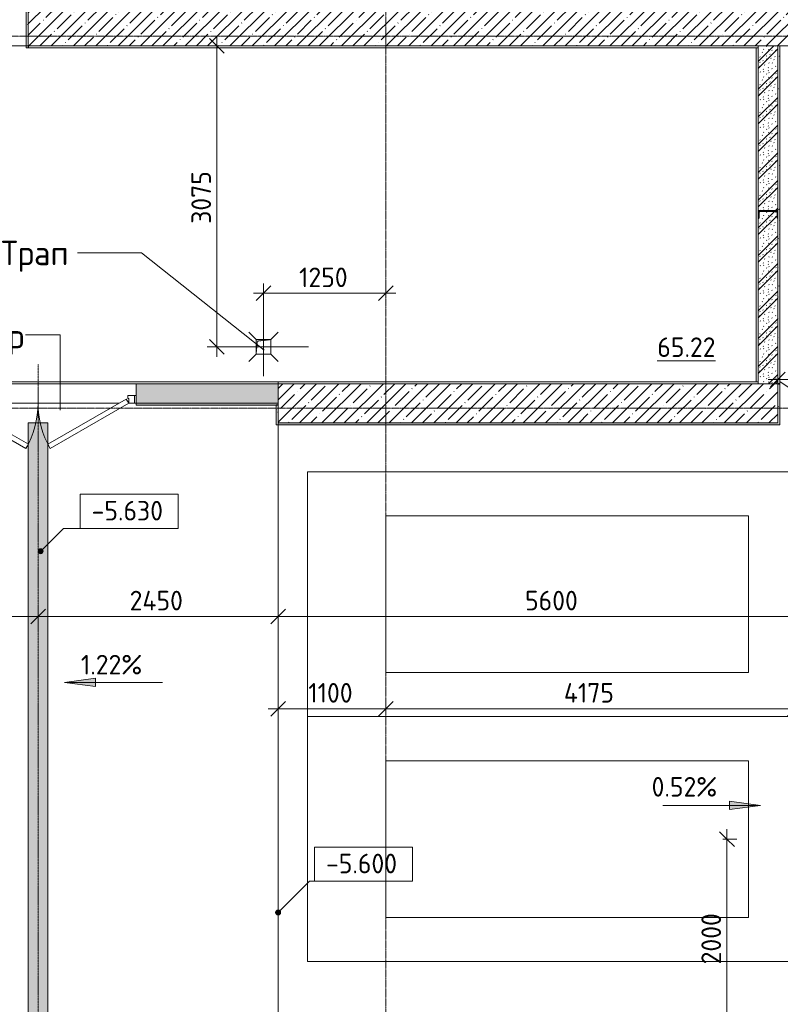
# Model space of a CAD drawing. Header units: millimetres. Extents: x -4558 to 63605, y -10605 to 130388.
# Tile 43 of 66: x 12763 to 20525, y 70812 to 80867. Entities that reach past the tile are written whole.
import ezdxf

# ---------------------------------------------------------------- set-up
doc = ezdxf.new("R2010")
doc.units = ezdxf.units.MM
for name, pattern in [('3_ Штрих_ 1 х 1 мм', [2, 1, -1]), ('4_ Штрихпунктир_ 10 х 2 мм', [14, 10, -2, 0, -2]), ('4_ Штрихпунктир_ 5 х 2 мм', [9, 5, -2, 0, -2])]:
    doc.linetypes.add(name, pattern=pattern)
for name, color, linetype, lineweight in [('A-ANNO-DIMS', 7, 'Continuous', 5), ('A-ANNO-DIMS-100', 7, 'Continuous', 5), ('A-AREA-IDEN', 7, 'Continuous', 5), ('A-DETL', 7, 'Continuous', 25), ('A-DETL-GENF', 7, 'Continuous', 13), ('A-DOOR', 7, 'Continuous', 13), ('A-DOOR-FRAM', 7, 'Continuous', 13), ('A-DOOR-IDEN', 7, 'Continuous', 5), ('A-DOOR-OPNG', 7, 'Continuous', 13), ('A-FLOR', 7, 'Continuous', 13), ('A-WALL', 7, 'Continuous', 13), ('A-WALL-PATT', 7, 'Continuous', 13), ('C-PRKG', 7, 'Continuous', 13), ('G-ANNO-DIMS', 7, 'Continuous', 5), ('G-ANNO-TEXT', 7, 'Continuous', 5), ('I-WALL', 7, 'Continuous', 13), ('M-EQPM', 7, 'Continuous', 13), ('P-SANR-FIXT', 7, 'Continuous', 13), ('S-COLS', 7, 'Continuous', 25), ('S-GRID', 7, 'Continuous', 5)]:
    doc.layers.add(name, color=color, linetype=linetype, lineweight=lineweight)
doc.styles.add('GOST Common_2', font='GOST_Common.ttf', dxfattribs={"height": 200})
doc.styles.add('GOST Common_3', font='GOST_Common.ttf', dxfattribs={"height": 250})
doc.dimstyles.new('2_мм', dxfattribs={"dimscale": 304.8, "dimtxt": 201.142999, "dimasz": 0.492126, "dimexe": 0.328084, "dimexo": 0.492126, "dimgap": 0, "dimtad": 1, "dimdec": 0, "dimdsep": 46, "dimtxsty": 'GOST Common_2', "dimblk1": 'OBLIQUE', "dimblk2": 'OBLIQUE', "dimsah": 1, "dimcen": 0.09, "dimdle": 0.328084, "dimadec": 5, "dimazin": 2, "dimtfac": 1, "dimtdec": 4, "dimtix": 1, "dimtmove": 0, "dimatfit": 3, "dimfxl": 1, "dimtvp": 1, "dimtolj": 1, "dimtzin": 0, "dimarcsym": 2})
pattern_1 = [(0, (0, 0), (203.2, 50.8), [3.353, -149.047, 3.353, -149.047, -812.8]), (0, (0, 0), (203.2, 50.8), [-304.8, 3.353, -301.447, 3.353, -149.047, -355.6]), (0, (0, 0), (203.2, 50.8), [-762, 3.353, -98.247, 3.353, -250.647]), (120, (76.2, 25.4), (-145.59409, 150.576362), [3.353, -149.047, 3.353, -149.047, -812.8]), (120, (76.2, 25.4), (-145.59409, 150.576362), [-304.8, 3.353, -301.447, 3.353, -149.047, -355.6]), (120, (76.2, 25.4), (-145.59409, 150.576362), [-762, 3.353, -98.247, 3.353, -250.647]), (240, (101.6, 127), (-57.60591, -201.376362), [3.353, -149.047, 3.353, -149.047, -812.8]), (240, (101.6, 127), (-57.60591, -201.376362), [-304.8, 3.353, -301.447, 3.353, -149.047, -355.6]), (240, (101.6, 127), (-57.60591, -201.376362), [-762, 3.353, -98.247, 3.353, -250.647])]
pattern_2 = [(45, (0, 0), (-114.04925, 114.04925), []), (45, (114.05, 0), (-114.04925, 114.04925), [201.612, -40.322, 3.353, -36.97])]
pattern_3 = [(135, (150.28, 188.64), (-282.8427, 3e-14), [5, -395]), (135, (174.9, 237.36), (-282.8427, 3e-14), [5, -395]), (135, (211.96, 236.53), (-282.8427, 3e-14), [5, -395]), (135, (114.96, 223.96), (-282.8427, 3e-14), [5, -395]), (135, (77.54, 223.96), (-282.8427, 3e-14), [5, -395]), (135, (57.44, 184.52), (-282.8427, 3e-14), [5, -395]), (135, (66.21, 142.9), (-282.8427, 3e-14), [5, -395]), (135, (107.33, 161), (-282.8427, 3e-14), [5, -395]), (135, (99.08, 130.94), (-282.8427, 3e-14), [5, -395]), (135, (22.6, 136.46), (-282.8427, 3e-14), [5, -395]), (135, (21.16, 168.08), (-282.8427, 3e-14), [5, -395]), (135, (46.13, 96.12), (-282.8427, 3e-14), [5, -395]), (135, (3.54, 74.6), (-282.8427, 3e-14), [5, -395]), (135, (40.3, 47.56), (-282.8427, 3e-14), [5, -395]), (135, (39.77, 18.47), (-282.8427, 3e-14), [5, -395]), (135, (76.94, 37.28), (-282.8427, 3e-14), [5, -395]), (135, (114.18, 62.4), (-282.8427, 3e-14), [5, -395]), (135, (139.87, 90.2), (-282.8427, 3e-14), [5, -395]), (135, (141.44, 15.82), (-282.8427, 3e-14), [5, -395]), (135, (188.69, 26.73), (-282.8427, 3e-14), [5, -395]), (135, (176.14, 51.36), (-282.8427, 3e-14), [5, -395]), (135, (177.03, 0), (-282.8427, 3e-14), [5, -395]), (135, (276.61, 8.22), (-282.8427, 3e-14), [5, -395]), (135, (271.19, 31.72), (-282.8427, 3e-14), [5, -395]), (135, (268.29, 119.65), (-282.8427, 3e-14), [5, -395]), (135, (237.92, 101.95), (-282.8427, 3e-14), [5, -395]), (135, (237.92, 158.27), (-282.8427, 3e-14), [5, -395]), (135, (260.4, 204.35), (-282.8427, 3e-14), [5, -395]), (135, (275.54, 235.4), (-282.8427, 3e-14), [5, -395]), (135, (117.62, 268.96), (-282.8427, 3e-14), [5, -395]), (135, (203.62, 273.83), (-282.8427, 3e-14), [5, -395]), (135, (47.24, 279.3), (-282.8427, 3e-14), [5, -395]), (135, (23.2, 266.16), (-282.8427, 3e-14), [5, -395]), (135, (42.78, 232.52), (-282.8427, 3e-14), [5, -395]), (135, (177.76, 90.57), (-282.8427, 3e-14), [5, -395]), (135, (181.12, 121.8), (-282.8427, 3e-14), [5, -395]), (135, (206.73, 172.06), (-282.8427, 3e-14), [5, -395]), (135, (143.14, 136.62), (-282.8427, 3e-14), [5, -395]), (135, (211.51, 131.86), (-282.8427, 3e-14), [5, -395]), (135, (81.47, 95.1), (-282.8427, 3e-14), [5, -395]), (135, (235.13, 60.46), (-282.8427, 3e-14), [5, -395]), (135, (242.24, 4.89), (-282.8427, 3e-14), [5, -395]), (45, (0, 106.07), (-282.8427, 0), []), (45, (106.07, 0), (-282.8427, 0), []), (45, (176.78, 0), (-282.8427, 0), []), (45, (0, 176.78), (-282.8427, 0), [])]

# ---------------------------------------------------------------- blocks, each defined once
blk = doc.blocks.new('Наметкина 10_РД_АР_П_Отделка_R21_rvt-1--01_Подвал_МП_часть А')
at = {"layer": 'A-WALL-PATT', "lineweight": 5}
h = blk.add_hatch(dxfattribs=at)
h.set_pattern_fill('FP_6', color=256, style=0, pattern_type=2)
h.set_pattern_definition(pattern_1)
h.paths.add_polyline_path([(12850, 80580), (12850, 81020), (12830, 81020), (12830, 80580)])
h = blk.add_hatch(dxfattribs=at)
h.set_pattern_fill('FP_6', color=256, style=0, pattern_type=2)
h.set_pattern_definition(pattern_1)
h.paths.add_polyline_path([(20500, 77150), (20520, 77150), (20520, 80600), (20500, 80600), (20500, 78840)])
h = blk.add_hatch(dxfattribs=at)
h.set_pattern_fill('FP_6', color=256, style=0, pattern_type=2)
h.set_pattern_definition(pattern_1)
h.paths.add_polyline_path([(20520, 76750), (20520, 77150), (20500, 77150), (20500, 76750)])
h = blk.add_hatch(dxfattribs=at)
h.set_pattern_fill('FP_6', color=256, style=0, pattern_type=2)
h.set_pattern_definition(pattern_1)
h.paths.add_polyline_path([(15400, 76930), (15400, 76950), (13950, 76950), (13950, 76930), (15380, 76930)])
h.paths.add_polyline_path([(11950, 76930), (11950, 76950), (10520, 76950), (10520, 76930)])
h = blk.add_hatch(dxfattribs=at)
h.set_pattern_fill('FP_6', color=256, style=0, pattern_type=2)
h.set_pattern_definition(pattern_1)
h.paths.add_polyline_path([(15400, 76730), (15400, 76930), (15380, 76930), (15380, 76730)])
h = blk.add_hatch(dxfattribs=at)
h.set_pattern_fill('FP_6', color=256, style=0, pattern_type=2)
h.set_pattern_definition(pattern_1)
h.paths.add_polyline_path([(20520, 76730), (20520, 76750), (15400, 76750), (15400, 76730), (17189, 76730)])
at = {"layer": 'A-WALL'}
for p, q in [((12830, 81020), (12830, 80580)), ((12850, 80600), (12850, 81020)), ((12830, 80580), (12850, 80580)), ((20300, 80600), (12850, 80600)), ((12850, 80580), (20300, 80580)), ((20300, 80580), (20280, 80580)), ((20280, 80580), (20280, 77170)), ((20300, 80580), (20300, 80600)), ((20300, 77170), (20300, 80580)), ((20500, 80600), (20500, 78916)), ((20520, 80600), (20500, 80600)), ((20520, 77150), (20520, 80600)), ((20500, 78840), (20500, 77150)), ((15400, 77170), (10500, 77170)), ((10500, 77150), (15400, 77150)), ((15400, 77150), (15400, 77170)), ((20300, 77170), (15400, 77170)), ((15400, 77170), (15400, 77150)), ((15400, 77150), (20300, 77150)), ((20280, 77170), (20300, 77170)), ((20300, 77150), (20300, 77170)), ((20500, 77150), (20500, 76750)), ((20520, 76750), (20520, 77150)), ((15400, 76950), (13950, 76950)), ((13950, 76950), (13950, 76930)), ((13950, 76930), (15380, 76930)), ((15380, 76930), (15380, 76730)), ((15400, 76930), (15400, 76950)), ((15400, 76730), (15400, 76930)), ((15380, 76730), (15400, 76730)), ((20500, 76750), (15400, 76750)), ((15400, 76750), (15400, 76730)), ((15400, 76730), (20520, 76730)), ((20520, 76730), (20520, 76750))]:
    blk.add_line(p, q, dxfattribs=at)
at = {"layer": 'A-WALL', "lineweight": 25}
for p, q in [((12850, 80600), (12850, 80580)), ((20500, 77150), (20520, 77150)), ((20520, 77150), (20500, 77150)), ((15400, 76930), (15380, 76930))]:
    blk.add_line(p, q, dxfattribs=at)
blk = doc.blocks.new('КР-Проем - Настраиваемый-2813970--01_Подвал_МП_часть А')
at = {"layer": 'A-DOOR-OPNG'}
for p, q in [((-750, 200), (750, 200)), ((-750, -200), (750, -200))]:
    blk.add_line(p, q, dxfattribs=at)
blk = doc.blocks.new('АР_Дверь двупольная - 2000х2100h_925_925__техн_-5841400--01_Подвал_МП_часть А')
at = {"layer": 'A-DOOR'}
for p, q in [((-925, 100), (-124, 563)), ((-99, 519), (-900, 57)), ((-124, 563), (-99, 519)), ((124, 563), (99, 519)), ((99, 519), (900, 57)), ((925, 100), (124, 563)), ((-900, 57), (-925, 100)), ((900, 57), (925, 100))]:
    blk.add_line(p, q, dxfattribs=at)
at = {"layer": 'A-DOOR', "lineweight": 5}
for centre, start, end in [((-925, 100), 0, 30), ((925, 100), 150, 180)]:
    blk.add_arc(centre, 925, start, end, dxfattribs=at)
at = {"layer": 'A-DOOR-FRAM'}
for p, q in [((-985, 100), (-1000, 100)), ((-985, 20), (-1000, 20)), ((-985, 100), (-925, 100)), ((-985, 20), (-985, 100)), ((-915, 20), (-985, 20)), ((-925, 100), (-925, 50)), ((-925, 50), (-915, 50)), ((-915, 50), (-915, 20)), ((925, 50), (915, 50)), ((915, 50), (915, 20)), ((915, 20), (985, 20)), ((985, 100), (925, 100)), ((925, 100), (925, 50)), ((985, 20), (985, 100)), ((985, 100), (1000, 100)), ((985, 20), (1000, 20))]:
    blk.add_line(p, q, dxfattribs=at)
blk = doc.blocks.new('АР_Машиноместо - 4900x2400_М__5300х2500_-V8--01_Подвал_МП_часть А')
at = {"layer": 'C-PRKG'}
for p, q in [((2500, 0), (0, 0)), ((0, 0), (0, -5300)), ((2500, 0), (2500, -5300)), ((450, -800), (450, -4500)), ((450, -800), (2050, -800)), ((2050, -800), (2050, -4500)), ((450, -4500), (2050, -4500)), ((2500, -5300), (0, -5300))]:
    blk.add_line(p, q, dxfattribs=at)
blk = doc.blocks.new('АР_Машиноместо - 4900x2400_М__5300х2500_-3113489--01_Подвал_МП_часть А')
at = {"layer": 'C-PRKG'}
for p, q in [((2500, 5300), (0, 5300)), ((0, 0), (0, 5300)), ((2500, 0), (2500, 5300)), ((450, 4500), (2050, 4500)), ((450, 800), (450, 4500)), ((2050, 800), (2050, 4500)), ((450, 800), (2050, 800)), ((2500, 0), (0, 0))]:
    blk.add_line(p, q, dxfattribs=at)
blk = doc.blocks.new('АР_Лоток - 200х100h_ЛВ1-7189402--01_Подвал_МП_часть А')
at = {"layer": 'M-EQPM', "true_color": 0xdddddd}
blk.add_hatch(color=254, dxfattribs=at).paths.add_polyline_path([(15550, 100), (200, 99), (200, -100), (15550, -100)])
blk = doc.blocks.new('АР_Канал вертикальный прямоугольный - ВК-5404241--01_Подвал_МП_часть А')
at = {"layer": 'A-DETL-GENF'}
blk.add_hatch(color=256, dxfattribs=at).paths.add_polyline_path([(-75, -75), (-60, 60), (75, 75), (-75, 75)])
at = {"layer": 'A-DETL-GENF', "linetype": '3_ Штрих_ 1 х 1 мм'}
for p, q in [((75, 75), (-75, 75)), ((-75, 75), (-75, -75)), ((75, 75), (-75, 75)), ((-75, 75), (-75, -75)), ((-75, -75), (-60, 60)), ((-75, -75), (-60, 60)), ((-60, 60), (75, 75)), ((-60, 60), (75, 75)), ((75, -75), (75, 75)), ((-75, -75), (75, -75))]:
    blk.add_line(p, q, dxfattribs=at)
at = {"layer": 'M-EQPM'}
for p, q in [((-75, -75), (-75, 75)), ((-75, 75), (75, 75)), ((75, 75), (75, -75)), ((75, -75), (-75, -75))]:
    blk.add_line(p, q, dxfattribs=at)
blk = doc.blocks.new('АР_Трап - 100-100-V20--01_Подвал_МП_часть А')
at = {"layer": 'P-SANR-FIXT'}
for p, q in [((-75, 75), (-150, 150)), ((75, 75), (150, 150)), ((-100, 0), (-75, 0)), ((0, 75), (0, 100)), ((75, 0), (100, 0)), ((-75, -75), (-150, -150)), ((0, -100), (0, -75)), ((75, -75), (150, -150))]:
    blk.add_line(p, q, dxfattribs=at)
blk = doc.blocks.new('АР_Фахверк_ _Швеллер полки параллельные_ - 20П-5794801--01_Подвал_МП_часть А')
at = {"layer": 'S-COLS'}
blk.add_hatch(color=256, dxfattribs=at).paths.add_polyline_path([(53, -100), (53, -97), (51, -93), (47, -91), (-8, -91), (-15, -88), (-18, -82), (-18, 81), (-15, 88), (-8, 91), (47, 91), (51, 93), (53, 96), (53, 100), (-23, 100), (-23, -100)])
for p, q in [((53, 100), (-23, 100)), ((-23, 100), (-23, -100)), ((-18, -82), (-18, 81)), ((-8, 91), (47, 91)), ((53, 96), (53, 100)), ((-23, -100), (53, -100)), ((47, -91), (-8, -91)), ((53, -100), (53, -97))]:
    blk.add_line(p, q, dxfattribs=at)
for centre, radius, start, end in [((-8, 81), 9.5, 90, 180), ((47, 96), 5.5, 270, 360), ((-8, -82), 9.5, 180, 270), ((47, -97), 5.5, 360, 90)]:
    blk.add_arc(centre, radius, start, end, dxfattribs=at)
blk = doc.blocks.new('DIMBLOCK81--01_Подвал_МП_часть А')
at = {"layer": 'A-ANNO-DIMS-100', "transparency": 16777216}
for p, q in [((10500, 74729), (10500, 74873)), ((12950, 74729), (12950, 74873)), ((10400, 74773), (12950, 74773)), ((10500, 74773), (10500, 74729)), ((12950, 74773), (12950, 74729))]:
    blk.add_line(p, q, dxfattribs=at)
at = {"layer": 'A-ANNO-DIMS-100', "lineweight": 25, "transparency": 16777216}
for p, q in [((10500, 74773), (10575, 74848)), ((12950, 74773), (13025, 74848)), ((10500, 74773), (10425, 74698)), ((12950, 74773), (12875, 74698))]:
    blk.add_line(p, q, dxfattribs=at)
at = {"layer": 'A-ANNO-DIMS-100', "color": 0, "transparency": 16777216, "insert": (11435, 75035), "char_height": 200, "width": 695.48, "attachment_point": 1, "line_spacing_factor": 1.022761, "style": 'GOST Common_2'}
blk.add_mtext('2450', dxfattribs=at)
blk = doc.blocks.new('_Oblique')
at = {"color": 0, "linetype": 'ByBlock', "lineweight": -2}
blk.add_line((-0.5, -0.5), (0.5, 0.5), dxfattribs=at)
blk = doc.blocks.new('DIMBLOCK82--01_Подвал_МП_часть А')
at = {"layer": 'A-ANNO-DIMS-100', "transparency": 16777216}
for p, q in [((12950, 74729), (12950, 74873)), ((15400, 74729), (15400, 74873)), ((12950, 74773), (15400, 74773)), ((12950, 74773), (12950, 74729)), ((15400, 74773), (15400, 74729))]:
    blk.add_line(p, q, dxfattribs=at)
at = {"layer": 'A-ANNO-DIMS-100', "lineweight": 25, "transparency": 16777216}
for p, q in [((12950, 74773), (13025, 74848)), ((15400, 74773), (15475, 74848)), ((12950, 74773), (12875, 74698)), ((15400, 74773), (15325, 74698))]:
    blk.add_line(p, q, dxfattribs=at)
at = {"layer": 'A-ANNO-DIMS-100', "color": 0, "transparency": 16777216, "insert": (13885, 75035), "char_height": 200, "width": 695.48, "attachment_point": 1, "line_spacing_factor": 1.022761, "style": 'GOST Common_2'}
blk.add_mtext('2450', dxfattribs=at)
blk = doc.blocks.new('DIMBLOCK83--01_Подвал_МП_часть А')
at = {"layer": 'A-ANNO-DIMS-100', "transparency": 16777216}
for p, q in [((15400, 74729), (15400, 74873)), ((21000, 74729), (21000, 74873)), ((15400, 74773), (21000, 74773)), ((15400, 74773), (15400, 74729)), ((21000, 74773), (21000, 74729))]:
    blk.add_line(p, q, dxfattribs=at)
at = {"layer": 'A-ANNO-DIMS-100', "lineweight": 25, "transparency": 16777216}
for p, q in [((15400, 74773), (15475, 74848)), ((21000, 74773), (21075, 74848)), ((15400, 74773), (15325, 74698)), ((21000, 74773), (20925, 74698))]:
    blk.add_line(p, q, dxfattribs=at)
at = {"layer": 'A-ANNO-DIMS-100', "color": 0, "transparency": 16777216, "insert": (17920, 75035), "char_height": 200, "width": 670.93, "attachment_point": 1, "line_spacing_factor": 1.022761, "style": 'GOST Common_2'}
blk.add_mtext('5600', dxfattribs=at)
blk = doc.blocks.new('DIMBLOCK91--01_Подвал_МП_часть А')
at = {"layer": 'A-ANNO-DIMS-100', "transparency": 16777216}
for p, q in [((15400, 73788), (15400, 73931)), ((16500, 73788), (16500, 73931)), ((15300, 73831), (16500, 73831)), ((15400, 73831), (15400, 73788)), ((16500, 73831), (16500, 73788))]:
    blk.add_line(p, q, dxfattribs=at)
at = {"layer": 'A-ANNO-DIMS-100', "lineweight": 25, "transparency": 16777216}
for p, q in [((15400, 73831), (15325, 73756)), ((15400, 73831), (15475, 73906)), ((16500, 73831), (16425, 73756)), ((16500, 73831), (16575, 73906))]:
    blk.add_line(p, q, dxfattribs=at)
at = {"layer": 'A-ANNO-DIMS-100', "color": 0, "transparency": 16777216, "insert": (15708, 74093), "char_height": 200, "width": 580.93, "attachment_point": 1, "line_spacing_factor": 1.022761, "style": 'GOST Common_2'}
blk.add_mtext('1100', dxfattribs=at)
blk = doc.blocks.new('DIMBLOCK92--01_Подвал_МП_часть А')
at = {"layer": 'A-ANNO-DIMS-100', "transparency": 16777216}
for p, q in [((16500, 73788), (16500, 73931)), ((20675, 73788), (20675, 73931)), ((16500, 73831), (20675, 73831)), ((16500, 73831), (16500, 73788)), ((20675, 73831), (20675, 73788))]:
    blk.add_line(p, q, dxfattribs=at)
at = {"layer": 'A-ANNO-DIMS-100', "lineweight": 25, "transparency": 16777216}
for p, q in [((16500, 73831), (16425, 73756)), ((16500, 73831), (16575, 73906)), ((20675, 73831), (20600, 73756)), ((20675, 73831), (20750, 73906))]:
    blk.add_line(p, q, dxfattribs=at)
at = {"layer": 'A-ANNO-DIMS-100', "color": 0, "transparency": 16777216, "insert": (18316, 74093), "char_height": 200, "width": 650.48, "attachment_point": 1, "line_spacing_factor": 1.022761, "style": 'GOST Common_2'}
blk.add_mtext('4175', dxfattribs=at)
blk = doc.blocks.new('DIMBLOCK103--01_Подвал_МП_часть А')
at = {"layer": 'A-ANNO-DIMS-100', "transparency": 16777216}
for p, q in [((20500, 77149), (20500, 77293)), ((21150, 76900), (21150, 77293)), ((20400, 77193), (21150, 77193)), ((20500, 77193), (20500, 77149)), ((21150, 77193), (21150, 76900))]:
    blk.add_line(p, q, dxfattribs=at)
at = {"layer": 'A-ANNO-DIMS-100', "lineweight": 25, "transparency": 16777216}
for p, q in [((20500, 77193), (20575, 77268)), ((21150, 77193), (21225, 77268)), ((20500, 77193), (20425, 77118)), ((21150, 77193), (21075, 77118))]:
    blk.add_line(p, q, dxfattribs=at)
at = {"layer": 'A-ANNO-DIMS-100', "color": 0, "transparency": 16777216, "insert": (20615, 77454), "char_height": 200, "width": 503.2, "attachment_point": 1, "line_spacing_factor": 1.022761, "style": 'GOST Common_2'}
blk.add_mtext('650', dxfattribs=at)
blk = doc.blocks.new('Высотные отметки - Frame_2-749557--01_Подвал_МП_часть А')
at = {"layer": 'G-ANNO-DIMS'}
for p, q in [((-5, 3.5), (-5, 0)), ((5, 3.5), (-5, 3.5)), ((5, 0), (5, 3.5)), ((-5, 0), (5, 0))]:
    blk.add_line(p, q, dxfattribs=at)
blk = doc.blocks.new('DIMBLOCK230--01_Подвал_МП_часть А')
at = {"layer": 'A-ANNO-DIMS-100', "lineweight": 25, "transparency": 16777216}
for p, q in [((14776, 80600), (14701, 80675)), ((14776, 80600), (14851, 80525)), ((14776, 77525), (14701, 77600)), ((14776, 77525), (14851, 77450))]:
    blk.add_line(p, q, dxfattribs=at)
at = {"layer": 'A-ANNO-DIMS-100', "transparency": 16777216}
for p, q in [((14776, 77425), (14776, 80700)), ((14820, 80600), (14676, 80600)), ((14776, 80600), (14820, 80600)), ((15709, 77525), (14676, 77525)), ((14776, 77525), (15709, 77525))]:
    blk.add_line(p, q, dxfattribs=at)
at = {"layer": 'A-ANNO-DIMS-100', "color": 0, "transparency": 16777216, "insert": (14515, 78783), "char_height": 200, "width": 670.93, "attachment_point": 1, "rotation": 90, "line_spacing_factor": 1.022761, "style": 'GOST Common_2'}
blk.add_mtext('3075', dxfattribs=at)
blk = doc.blocks.new('DIMBLOCK231--01_Подвал_МП_часть А')
at = {"layer": 'A-ANNO-DIMS-100', "transparency": 16777216}
for p, q in [((15250, 77228), (15250, 78174)), ((16500, 78030), (16500, 78174)), ((15150, 78074), (16600, 78074)), ((15250, 78074), (15250, 77228)), ((16500, 78074), (16500, 78030))]:
    blk.add_line(p, q, dxfattribs=at)
at = {"layer": 'A-ANNO-DIMS-100', "lineweight": 25, "transparency": 16777216}
for p, q in [((15250, 78074), (15325, 78149)), ((16500, 78074), (16575, 78149)), ((15250, 78074), (15175, 77999)), ((16500, 78074), (16425, 77999))]:
    blk.add_line(p, q, dxfattribs=at)
at = {"layer": 'A-ANNO-DIMS-100', "color": 0, "transparency": 16777216, "insert": (15614, 78336), "char_height": 200, "width": 625.93, "attachment_point": 1, "line_spacing_factor": 1.022761, "style": 'GOST Common_2'}
blk.add_mtext('1250', dxfattribs=at)
blk = doc.blocks.new('DIMBLOCK250--01_Подвал_МП_часть А')
at = {"layer": 'A-ANNO-DIMS-100', "transparency": 16777216}
for p, q in [((19981, 72600), (19981, 70400)), ((19937, 72500), (20081, 72500)), ((19981, 72500), (19937, 72500)), ((19937, 70500), (20081, 70500)), ((19981, 70500), (19937, 70500))]:
    blk.add_line(p, q, dxfattribs=at)
at = {"layer": 'A-ANNO-DIMS-100', "lineweight": 25, "transparency": 16777216}
for p, q in [((19981, 72500), (19906, 72575)), ((19981, 72500), (20056, 72425)), ((19981, 70500), (19906, 70575)), ((19981, 70500), (20056, 70425))]:
    blk.add_line(p, q, dxfattribs=at)
at = {"layer": 'A-ANNO-DIMS-100', "color": 0, "transparency": 16777216, "insert": (19720, 71220), "char_height": 200, "width": 670.93, "attachment_point": 1, "rotation": 90, "line_spacing_factor": 1.022761, "style": 'GOST Common_2'}
blk.add_mtext('2000', dxfattribs=at)

msp = doc.modelspace()

# ---------------------------------------------------------------- hatches: boundary and pattern name
at = {"layer": 'A-WALL-PATT', "lineweight": 5}
h = msp.add_hatch(dxfattribs=at)
h.set_pattern_fill('FP_1', color=256, style=0, pattern_type=2)
h.set_pattern_definition(pattern_2)
h.paths.add_polyline_path([(26699.920665, 80600), (26699.920665, 81000), (12850, 81000), (12850, 80600), (23935.694841, 80600)])
h = msp.add_hatch(dxfattribs=at)
h.set_pattern_fill('FP_3', color=256, style=0, pattern_type=2)
h.set_pattern_definition(pattern_3)
h.paths.add_polyline_path([(20497.5, 77150), (20500, 77150), (20500, 78840), (20497.5, 78840), (20493.610913, 78841.610913), (20492, 78845.5), (20492, 78901.3), (20489.217514, 78908.017514), (20482.5, 78910.8), (20319.5, 78910.8), (20312.782486, 78908.017514), (20310, 78901.3), (20310, 78845.5), (20308.389087, 78841.610913), (20304.5, 78840), (20301, 78840), (20301, 78916), (20500, 78916), (20500, 80600), (20300, 80600), (20301, 77150), (20492, 77150)])
h = msp.add_hatch(dxfattribs=at)
h.set_pattern_fill('FP_3', color=256, style=0, pattern_type=2)
h.set_pattern_definition(pattern_3)
h.paths.add_polyline_path([(15400, 76950), (15400, 77150), (13950, 77150), (13950, 76950)])
h.paths.add_polyline_path([(10500, 76950), (11950, 76950), (11950, 77150), (10500, 77150)])
h = msp.add_hatch(dxfattribs=at)
h.set_pattern_fill('FP_1', color=256, style=0, pattern_type=2)
h.set_pattern_definition(pattern_2)
h.paths.add_polyline_path([(20500, 76750), (20500, 77150), (15400, 77150), (15400, 76750), (17188.739498, 76750)])
at = {"layer": 'G-ANNO-DIMS'}
h = msp.add_hatch(color=256, dxfattribs=at)
edge = h.paths.add_edge_path()
edge.add_arc((12977.186228, 75438.789198), 25, 0, 360)
for points in [[(13218.47603, 74099.396419), (13535.97603, 74057.596751), (13535.97603, 74141.196087)], [(20324.686529, 72843.585357), (20007.186529, 72885.385025), (20007.186529, 72801.785689)]]:
    msp.add_hatch(color=256, dxfattribs=at).paths.add_polyline_path(points)
h = msp.add_hatch(color=256, dxfattribs=at)
edge = h.paths.add_edge_path()
edge.add_arc((15400, 71749.143362), 25, 0, 360)

# ---------------------------------------------------------------- linework, layer by layer
at = {"layer": 'A-DETL', "linetype": '4_ Штрихпунктир_ 5 х 2 мм', "lineweight": 5}
msp.add_line((12950, 45000), (12950, 77350), dxfattribs=at)
at = {"layer": 'A-DOOR-IDEN'}
for p, q in [((13177.079584, 77650.166308), (12821.940567, 77650.166308)), ((13177.079584, 76878.603901), (13177.079584, 77650.166308))]:
    msp.add_line(p, q, dxfattribs=at)
at = {"layer": 'A-FLOR'}
for p, q in [((21149.999998, 76750), (20520, 77171.826086)), ((12125, 76950), (13775, 76950)), ((12950, 76750), (12950, 76950)), ((13935, 76950), (13950, 76950)), ((12850, 76531.421055), (12850, 76750)), ((12850, 76750), (13050, 76750)), ((13050, 76750), (13050, 76531.421055)), ((15400, 76730), (15400, 70700)), ((12850, 45300), (12850, 76528.941916)), ((13050, 76528.941916), (13050, 61250))]:
    msp.add_line(p, q, dxfattribs=at)
at = {"layer": 'A-WALL'}
for p, q in [((12850, 81000), (12850, 80600)), ((12850, 80600), (26699.920665, 80600)), ((20300, 77150), (15400, 77150)), ((20500, 76750), (20500, 77150)), ((15400, 76950), (15400, 76750)), ((15400, 76750), (20500, 76750))]:
    msp.add_line(p, q, dxfattribs=at)
at = {"layer": 'G-ANNO-DIMS'}
for p, q in [((12977.186228, 75438.789198), (13209.918196, 75671.521166)), ((13209.918196, 75671.521166), (13879.008717, 75671.521166)), ((13535.97603, 74141.196087), (13218.47603, 74099.396419)), ((13535.97603, 74057.596751), (13535.97603, 74141.196087)), ((13218.47603, 74099.396419), (13535.97603, 74057.596751)), ((14218.47603, 74099.396419), (13218.47603, 74099.396419)), ((19324.686529, 72843.585357), (20324.686529, 72843.585357)), ((20324.686529, 72843.585357), (20007.186529, 72885.385025)), ((20007.186529, 72885.385025), (20007.186529, 72801.785689)), ((20007.186529, 72801.785689), (20324.686529, 72843.585357)), ((15400, 71749.143362), (15719.213522, 72068.356884)), ((15719.213522, 72068.356884), (16271.264059, 72068.356884))]:
    msp.add_line(p, q, dxfattribs=at)
for centre in [(12977.186228, 75438.789198), (15400, 71749.143362)]:
    msp.add_circle(centre, 25, dxfattribs=at)
at = {"layer": 'G-ANNO-TEXT'}
for p, q in [((13359.416055, 78485.206547), (13352.478555, 78485.206547)), ((14004.499005, 78485.206547), (13359.416055, 78485.206547)), ((15258.062031, 77493.772836), (14004.499005, 78485.206547))]:
    msp.add_line(p, q, dxfattribs=at)
at = {"layer": 'I-WALL'}
for p, q in [((20300, 80600), (20300, 77150)), ((20500, 78916), (20500, 80600)), ((20500, 77150), (20500, 78840)), ((15400, 77150), (13950, 77150)), ((13950, 77150), (13950, 76950)), ((15400, 76950), (15400, 77150)), ((20300, 77150), (20500, 77150)), ((13950, 76950), (15400, 76950))]:
    msp.add_line(p, q, dxfattribs=at)
at = {"layer": 'S-GRID', "linetype": '4_ Штрихпунктир_ 10 х 2 мм'}
for p, q in [((16500, 32633.917515), (16500, 100620.828093)), ((35646.702497, 80700), (-3315.067646, 80700)), ((35646.702497, 76900), (-1802.909204, 76900))]:
    msp.add_line(p, q, dxfattribs=at)

# ---------------------------------------------------------------- block references
at = {"lineweight": 5}
msp.add_blockref('Наметкина 10_РД_АР_П_Отделка_R21_rvt-1--01_Подвал_МП_часть А', (0, 0), dxfattribs=at)
at = {"layer": 'A-DOOR'}
msp.add_blockref('КР-Проем - Настраиваемый-2813970--01_Подвал_МП_часть А', (12100, 80800), dxfattribs=at)
at = {"layer": 'A-DOOR', "rotation": 180}
msp.add_blockref('АР_Дверь двупольная - 2000х2100h_925_925__техн_-5841400--01_Подвал_МП_часть А', (12950, 77050), dxfattribs=at)
at = {"layer": 'C-PRKG'}
for name, rotation in [('АР_Машиноместо - 4900x2400_М__5300х2500_-V8--01_Подвал_МП_часть А', 90.00000000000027), ('АР_Машиноместо - 4900x2400_М__5300х2500_-3113489--01_Подвал_МП_часть А', 269.9999999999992)]:
    msp.add_blockref(name, (15700, 73750), dxfattribs=dict(at, rotation=rotation))
at = {"layer": 'G-ANNO-DIMS', "extrusion": (0, 0, -1), "xscale": 99.99999999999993, "yscale": 99.99999999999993, "zscale": 99.99999999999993}
for p in [(-13879.008717, 75671.521166), (-16271.264059, 72068.356884)]:
    msp.add_blockref('Высотные отметки - Frame_2-749557--01_Подвал_МП_часть А', p, dxfattribs=at)
at = {"layer": 'M-EQPM'}
msp.add_blockref('АР_Канал вертикальный прямоугольный - ВК-5404241--01_Подвал_МП_часть А', (15250, 77525), dxfattribs=at)
at = {"layer": 'M-EQPM', "rotation": 270}
msp.add_blockref('АР_Лоток - 200х100h_ЛВ1-7189402--01_Подвал_МП_часть А', (12950, 76950), dxfattribs=at)
at = {"layer": 'P-SANR-FIXT'}
msp.add_blockref('АР_Трап - 100-100-V20--01_Подвал_МП_часть А', (15250, 77525), dxfattribs=at)
msp.add_blockref('АР_Трап - 100-100-V20--01_Подвал_МП_часть А', (15250, 77525), dxfattribs=at)
at = {"layer": 'S-COLS', "rotation": 270.0000000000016}
msp.add_blockref('АР_Фахверк_ _Швеллер полки параллельные_ - 20П-5794801--01_Подвал_МП_часть А', (20401, 78893), dxfattribs=at)

# ---------------------------------------------------------------- texts
at = {"layer": 'A-AREA-IDEN', "insert": (19269.807847, 77622.735712), "char_height": 200, "width": 777.636875, "attachment_point": 1, "style": 'GOST Common_2'}
msp.add_mtext('\\L65.22', dxfattribs=at)
at = {"layer": 'A-DOOR-IDEN', "insert": (12457.565567, 77761.093392), "char_height": 250, "width": 432.91125, "attachment_point": 1, "style": 'GOST Common_3'}
msp.add_mtext('пр', dxfattribs=at)
at = {"layer": 'G-ANNO-DIMS', "char_height": 200, "attachment_point": 1, "line_spacing_factor": 1.022761, "style": 'GOST Common_2'}
for s, insert, width in [('-5.630', (13496.85219, 75952.886826), 917.17566319), ('1.22%', (13387.608932, 74380.76208), 794.08103471), ('0.52%', (19211.644144, 73133.266946), 842.35343804), ('-5.600', (15889.107532, 72349.722545), 917.17566319)]:
    msp.add_mtext(s, dxfattribs=dict(at, insert=insert, width=width))
at = {"layer": 'G-ANNO-TEXT', "insert": (12573.416055, 78610.206547), "char_height": 250, "width": 913.92375, "attachment_point": 1, "style": 'GOST Common_3'}
msp.add_mtext('Трап', dxfattribs=at)

# ---------------------------------------------------------------- dimensions: what is measured, and where the dimension line sits
at = {"layer": 'A-ANNO-DIMS'}
for base, p1, p2, override, picture, middle in [((14775.900348, 80600), (15859.013414, 77525), (14669.834331, 80600), {"dimpost": '<>', "dimfxl": 3296.93371}, 'DIMBLOCK230--01_Подвал_МП_часть А', (14675.900348, 79062.5)), ((19981.363643, 70500), (20087.42966, 72500), (20087.42966, 70500), {"dimpost": '<>', "dimfxl": 2000}, 'DIMBLOCK250--01_Подвал_МП_часть А', (19881.363643, 71500))]:
    dim = msp.add_linear_dim(base=base, p1=p1, p2=p2, angle=90, dimstyle='2_мм', override=override, dxfattribs=at)
    dim.commit()
    dim.dimension.update_dxf_attribs({"geometry": picture, "text_midpoint": middle})
for base, p1, p2, override, picture, middle in [((16500, 78074.311277), (15250, 77077.67138), (16500, 78180.377294), {"dimpost": '<>', "dimfxl": 1666.87142}, 'DIMBLOCK231--01_Подвал_МП_часть А', (15875, 78174.311277)), ((21149.999998, 77192.693908), (20500, 77298.759925), (21149.999998, 76750), {"dimpost": '<>', "dimfxl": 850.668827}, 'DIMBLOCK103--01_Подвал_МП_часть А', (20824.999999, 77292.693908)), ((12950, 74773.26669), (10500, 74879.332708), (12950, 74879.332708), {"dimpost": '<>', "dimfxl": 2450}, 'DIMBLOCK81--01_Подвал_МП_часть А', (11725, 74873.26669)), ((15400, 74773.26669), (12950, 74879.332708), (15400, 74879.332708), {"dimpost": '<>', "dimfxl": 2450}, 'DIMBLOCK82--01_Подвал_МП_часть А', (14175, 74873.26669)), ((21000, 74773.26669), (15400, 74879.332708), (21000, 74879.332708), {"dimpost": '<>', "dimfxl": 5600}, 'DIMBLOCK83--01_Подвал_МП_часть А', (18200, 74873.26669)), ((16500, 73831.434491), (15400, 73937.500509), (16500, 73937.500509), {"dimpost": '<>', "dimfxl": 1100}, 'DIMBLOCK91--01_Подвал_МП_часть А', (15950, 73931.434491)), ((20675, 73831.434491), (16500, 73937.500509), (20675, 73937.500509), {"dimpost": '<>', "dimfxl": 4175}, 'DIMBLOCK92--01_Подвал_МП_часть А', (18587.5, 73931.434491))]:
    dim = msp.add_linear_dim(base=base, p1=p1, p2=p2, dimstyle='2_мм', override=override, dxfattribs=at)
    dim.commit()
    dim.dimension.update_dxf_attribs({"geometry": picture, "text_midpoint": middle})

doc.saveas('drawing.dxf')
